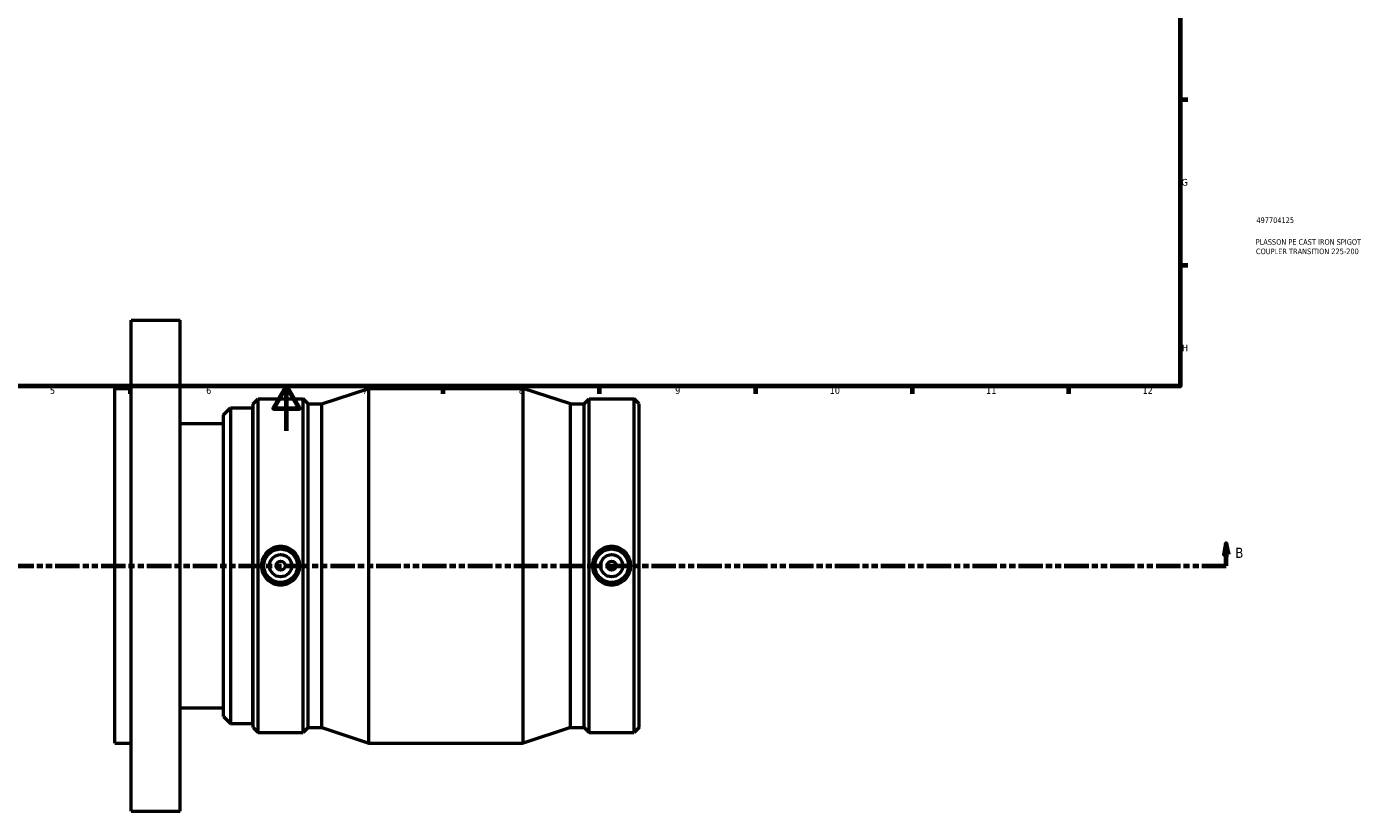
# Model space of a CAD drawing. Header units: millimetres. Extents: x -119 to 1116, y -665 to 1028.
# Tile 3 of 7: x 304 to 906, y -170 to 181. Entities that reach past the tile are written whole.
import ezdxf

# ---------------------------------------------------------------- set-up
doc = ezdxf.new("R2010")
doc.units = ezdxf.units.MM
doc.linetypes.add('DOUBLE_DASH_CHAIN', pattern=[1.2403, 0.6614, -0.0827, 0.1654, -0.0827, 0.1654, -0.0827])
for name, color, linetype, lineweight in [('Border (ANSI)', 7, 'Continuous', 70), ('Section Line (ANSI)', 7, 'DOUBLE_DASH_CHAIN', 70), ('Title (ISO)', 7, 'Continuous', 50), ('Visible (ANSI)', 7, 'Continuous', 50)]:
    doc.layers.add(name, color=color, linetype=linetype, lineweight=lineweight)
doc.styles.add('Label Text (ANSI)', font='tahoma.ttf')
doc.styles.add('Note Text (ANSI)', font='tahoma.ttf')
doc.styles.add('Note Text (ISO)', font='tahoma.ttf')

# ---------------------------------------------------------------- blocks, each defined once
blk = doc.blocks.new('Borders Default Border')
at = {"layer": 'Border (ANSI)'}
for p, q in [((821, 148.5), (824.45, 148.5)), ((821, 74.25), (824.45, 74.25)), ((350.42, 20), (350.42, 16.55)), ((490.58, 20), (490.58, 16.55)), ((560.67, 20), (560.67, 16.55)), ((630.75, 20), (630.75, 16.55)), ((700.83, 20), (700.83, 16.55)), ((770.92, 20), (770.92, 16.55))]:
    blk.add_line(p, q, dxfattribs=at)
at = {"layer": 'Border (ANSI)', "flags": 128}
for points in [[(20, 20), (20, 574), (821, 574), (821, 20), (20, 20)], [(420.5, 0), (420.5, 20), (414.73, 10), (426.27, 10), (420.5, 20)]]:
    blk.add_lwpolyline(points, dxfattribs=at)
at = {"layer": 'Border (ANSI)', "attachment_point": 7, "style": 'Note Text (ANSI)'}
for s, insert, char_height in [('G', (821.66, 109.79), 3.05), ('H', (821.81, 35.6), 3.05), ('5', (314.48, 16.49), 3.05), ('6', (384.49, 16.49), 3.05), ('7', (454.6, 16.55), 3.05), ('8', (524.63, 16.48), 3.05), ('9', (594.7, 16.49), 3.05), ('10', (663.96, 16.49), 3.048), ('11', (734.04, 16.55), 3.048), ('12', (804.13, 16.55), 3.048)]:
    blk.add_mtext(s, dxfattribs=dict(at, insert=insert, char_height=char_height))
blk = doc.blocks.new('Title Blocks ISO')
at = {"layer": 'Title (ISO)', "color": 232, "true_color": 0xca0064, "style": 'Note Text (ISO)'}
for tag, p in [('PART_NUMBER_001', (34.16, 73.13)), ('DESCRIPTION_001', (33.84, 63.4)), ('DESCRIPTION_002', (33.98, 59.18))]:
    blk.add_attdef(tag, p, '', height=2.5, dxfattribs=at)
blk = doc.blocks.new('2dTransSection0')
at = {"layer": 'Section Line (ANSI)', "linetype": 'Continuous'}
for p, q in [((275.7, -50.47), (274.7, -55.47)), ((275.7, -55.47), (275.7, -50.47)), ((276.7, -55.47), (275.7, -50.47)), ((841.69, -50.47), (840.69, -55.47)), ((841.69, -55.47), (841.69, -50.47)), ((842.69, -55.47), (841.69, -50.47)), ((274.7, -55.47), (276.7, -55.47)), ((275.7, -60.47), (275.7, -55.47)), ((840.69, -55.47), (842.69, -55.47)), ((841.69, -60.47), (841.69, -55.47)), ((275.7, -60.47), (286.65, -60.47)), ((830.73, -60.47), (841.69, -60.47))]:
    blk.add_line(p, q, dxfattribs=at)
at = {"layer": 'Section Line (ANSI)', "linetype": 'DOUBLE_DASH_CHAIN', "ltscale": 16.574163}
blk.add_line((275.7, -60.47), (841.69, -60.47), dxfattribs=at)
at = {"layer": 'Section Line (ANSI)', "linetype": 'Continuous', "flags": 128}
for points in [[(276.7, -55.47), (275.7, -50.47), (274.7, -55.47), (276.7, -55.47)], [(842.69, -55.47), (841.69, -50.47), (840.69, -55.47), (842.69, -55.47)]]:
    blk.add_lwpolyline(points, dxfattribs=at)
at = {"layer": 'Section Line (ANSI)'}
for points in [[(276.7, -55.47), (275.7, -50.47), (274.7, -55.47), (276.7, -55.47)], [(842.69, -55.47), (841.69, -50.47), (840.69, -55.47), (842.69, -55.47)]]:
    blk.add_solid(points, dxfattribs=at)
at = {"layer": 'Section Line (ANSI)', "char_height": 4.57, "attachment_point": 7, "style": 'Label Text (ANSI)'}
for insert in [(268.95, -56.97), (845.65, -56.97)]:
    blk.add_mtext('B', dxfattribs=dict(at, insert=insert))

msp = doc.modelspace()

# ---------------------------------------------------------------- linework, layer by layer
at = {"layer": 'Visible (ANSI)'}
for p, q in [((350.8646, -170.4712), (350.8646, 49.5288)), ((350.8646, 49.5288), (372.8646, 49.5288)), ((372.8646, -170.4712), (372.8646, 49.5288)), ((343.5312, -139.9712), (343.5312, 19.0288)), ((343.5312, 19.0288), (350.8646, 19.0288)), ((436.3437, 12.0169), (457.4312, 19.0288)), ((457.4312, -139.9712), (457.4312, 19.0288)), ((457.4312, 19.0288), (526.6312, 19.0288)), ((526.6312, -139.9712), (526.6312, 19.0288)), ((547.7187, 12.0169), (526.6312, 19.0288)), ((405.5312, 12.0169), (407.7731, 14.2588)), ((407.7731, -135.2012), (407.7731, 14.2588)), ((407.7731, 14.2588), (427.9393, 14.2588)), ((427.9393, -135.2012), (427.9393, 14.2588)), ((430.1812, 12.0169), (427.9393, 14.2588)), ((553.8812, 12.0169), (556.1231, 14.2588)), ((556.1231, -135.2012), (556.1231, 14.2588)), ((556.1231, 14.2588), (576.2893, 14.2588)), ((576.2893, -135.2012), (576.2893, 14.2588)), ((578.5312, 12.0169), (576.2893, 14.2588)), ((392.2312, 7.1038), (395.4112, 10.2838)), ((392.2312, -128.0462), (392.2312, 7.1038)), ((395.4112, 10.2838), (395.4112, -131.2262)), ((395.4112, 10.2838), (405.4312, 10.2838)), ((405.4312, -131.2262), (405.4312, 10.2838)), ((405.5312, -132.9593), (405.5312, 12.0169)), ((430.1812, -132.9593), (430.1812, 12.0169)), ((430.1812, 12.0169), (436.3437, 12.0169)), ((436.3437, -132.9593), (436.3437, 12.0169)), ((547.7187, -132.9593), (547.7187, 12.0169)), ((547.7187, 12.0169), (553.8812, 12.0169)), ((553.8812, -132.9593), (553.8812, 12.0169)), ((578.5312, -132.9593), (578.5312, 12.0169)), ((372.8646, 3.2083), (392.2312, 3.2083)), ((405.4312, 2.0288), (405.5312, 2.0288)), ((372.8646, -124.1507), (392.2312, -124.1507)), ((405.4312, -122.9712), (405.5312, -122.9712)), ((392.2312, -128.0462), (395.4112, -131.2262)), ((395.4112, -131.2262), (405.4312, -131.2262)), ((405.5312, -132.9593), (407.7731, -135.2012)), ((407.7731, -135.2012), (427.9393, -135.2012)), ((430.1812, -132.9593), (427.9393, -135.2012)), ((430.1812, -132.9593), (436.3437, -132.9593)), ((436.3437, -132.9593), (457.4312, -139.9712)), ((547.7187, -132.9593), (526.6312, -139.9712)), ((547.7187, -132.9593), (553.8812, -132.9593)), ((553.8812, -132.9593), (556.1231, -135.2012)), ((556.1231, -135.2012), (576.2893, -135.2012)), ((578.5312, -132.9593), (576.2893, -135.2012)), ((343.5312, -139.9712), (350.8646, -139.9712)), ((457.4312, -139.9712), (526.6312, -139.9712)), ((350.8646, -170.4712), (372.8646, -170.4712))]:
    msp.add_line(p, q, dxfattribs=at)
for centre, radius in [((417.8562, -60.4712), 7.5), ((566.2062, -60.4712), 7.5), ((417.8562, -60.4712), 5), ((417.8562, -60.4712), 2), ((566.2062, -60.4712), 5), ((566.2062, -60.4712), 2)]:
    msp.add_circle(centre, radius, dxfattribs=at)
for points in [[(417.8562, -51.8541), (418.9371, -51.8541), (420.0888, -52.0721), (422.2041, -52.9558), (423.168, -53.6213), (424.6869, -55.1527), (425.3441, -56.1206), (426.2155, -58.24), (426.4297, -59.3916), (426.4297, -61.5509), (426.2155, -62.7024), (425.3441, -64.8218), (424.6869, -65.7897), (423.168, -67.3211), (422.2041, -67.9866), (420.0888, -68.8703), (418.9371, -69.0883), (416.7753, -69.0883), (415.6237, -68.8703), (413.5083, -67.9866), (412.5445, -67.3211), (411.0255, -65.7897), (410.3683, -64.8218), (409.4969, -62.7024), (409.2827, -61.5509), (409.2827, -59.3916), (409.4969, -58.24), (410.3683, -56.1206), (411.0255, -55.1527), (412.5445, -53.6213), (413.5083, -52.9558), (415.6237, -52.0721), (416.7753, -51.8541), (417.8562, -51.8541)], [(566.2062, -69.0883), (565.1253, -69.0883), (563.9737, -68.8703), (561.8583, -67.9866), (560.8945, -67.3211), (559.3755, -65.7897), (558.7183, -64.8218), (557.8469, -62.7024), (557.6327, -61.5509), (557.6327, -59.3916), (557.8469, -58.24), (558.7183, -56.1206), (559.3755, -55.1527), (560.8945, -53.6213), (561.8583, -52.9558), (563.9737, -52.0721), (565.1253, -51.8541), (567.2871, -51.8541), (568.4388, -52.0721), (570.5541, -52.9558), (571.518, -53.6213), (573.0369, -55.1527), (573.6941, -56.1206), (574.5655, -58.24), (574.7797, -59.3916), (574.7797, -61.5509), (574.5655, -62.7024), (573.6941, -64.8218), (573.0369, -65.7897), (571.518, -67.3211), (570.5541, -67.9866), (568.4388, -68.8703), (567.2871, -69.0883), (566.2062, -69.0883)]]:
    msp.add_open_spline(points, degree=3, knots=[0, 0, 0, 0, 0.32427423, 0.32427423, 0.64854847, 0.64854847, 0.97244224, 0.97244224, 1.29633601, 1.29633601, 1.62022978, 1.62022978, 1.94412355, 1.94412355, 2.26839778, 2.26839778, 2.59267201, 2.59267201, 2.91694625, 2.91694625, 3.24122048, 3.24122048, 3.56511425, 3.56511425, 3.88900802, 3.88900802, 4.21290179, 4.21290179, 4.53679556, 4.53679556, 4.86106979, 4.86106979, 5.18534402, 5.18534402, 5.18534402, 5.18534402], dxfattribs=at)

# ---------------------------------------------------------------- block references
msp.add_blockref('Borders Default Border', (0, 0))
msp.add_blockref('Title Blocks ISO', (821, 20)).add_auto_attribs({'PART_NUMBER_001': '497704125', 'DESCRIPTION_001': 'PLASSON PE CAST IRON SPIGOT', 'DESCRIPTION_002': 'COUPLER TRANSITION 225-200'})
at = {"layer": 'Section Line (ANSI)'}
msp.add_blockref('2dTransSection0', (0, 0), dxfattribs=at)

doc.saveas('drawing.dxf')
